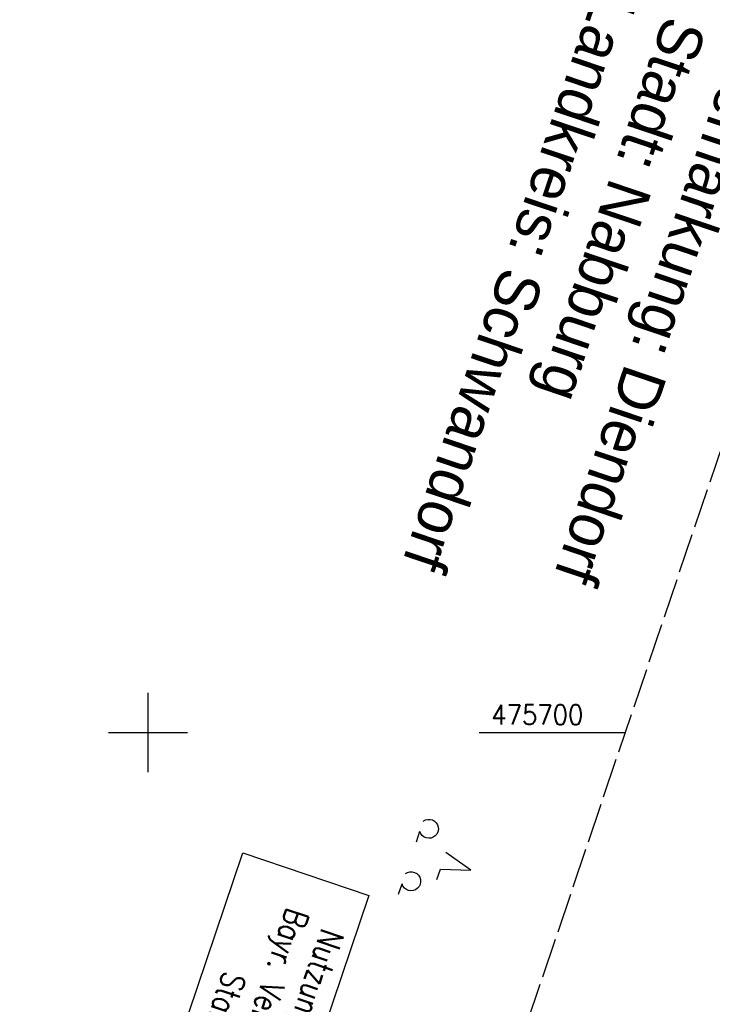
# Model space of a CAD drawing. Extents: x 511997 to 512565, y 475430 to 476399.
# Tile 11 of 32: x 512284 to 512371, y 475666 to 475790. Entities that reach past the tile are written whole.
import ezdxf

# ---------------------------------------------------------------- set-up
doc = ezdxf.new("R2010")
doc.units = 0
doc.header["$LTSCALE"] = 10
doc.header["$MEASUREMENT"] = 0
doc.linetypes.add('LT00', pattern=[0])
doc.linetypes.add('LT14', pattern=[0.6, 0.5, -0.1])
doc.layers.get('0').update_dxf_attribs({"linetype": 'LT00'})
doc.layers.add('-BLATT_89-RAND', color=7, linetype='LT14', plot=False)
for name, color, linetype in [('DFK_NUTZUNG', 250, 'LT00'), ('DFK_STAND', 22, 'LT00'), ('GRENZNAME', 250, 'Continuous'), ('V89_RASTER', 250, 'LT00')]:
    doc.layers.add(name, color=color, linetype=linetype)
doc.styles.get("Standard").update_dxf_attribs({"font": 'romans.shx'})
doc.styles.add('UNIR-H', font='unir_h.shx', dxfattribs={"width": 0.8})
doc.styles.add('Versorgungsltg', font='ARIAL.TTF', dxfattribs={"width": 0.8, "height": 2})

# ---------------------------------------------------------------- blocks, each defined once
blk = doc.blocks.new('SYMB7201')
at = {"color": 0, "linetype": 'ByBlock'}
for p, q in [((0, 0.385), (-0.11, 0.015)), ((-0.255, -0.385), (-0.115, -0.385)), ((0.445, -0.385), (0.585, -0.385))]:
    blk.add_line(p, q, dxfattribs=at)
for points in [[(0.25, 0.015), (0.11, 0.015), (0, 0.385)], [(-0.393816, -0.383308), (-0.416239, -0.362945), (-0.432849, -0.337617), (-0.442589, -0.308936), (-0.444836, -0.27873), (-0.439449, -0.248923), (-0.426769, -0.221415), (-0.407606, -0.197958), (-0.38318, -0.180047), (-0.355047, -0.168823), (-0.325, -0.165), (-0.294953, -0.168823), (-0.26682, -0.180047), (-0.242394, -0.197959), (-0.223231, -0.221415), (-0.210551, -0.248923), (-0.205164, -0.27873), (-0.207411, -0.308936), (-0.21715, -0.337617), (-0.233761, -0.362945), (-0.256184, -0.383308)], [(0.306185, -0.383308), (0.283761, -0.362945), (0.267151, -0.337617), (0.257411, -0.308936), (0.255164, -0.27873), (0.260552, -0.248923), (0.273231, -0.221415), (0.292394, -0.197958), (0.31682, -0.180047), (0.344953, -0.168823), (0.375, -0.165), (0.405047, -0.168823), (0.43318, -0.180047), (0.457606, -0.197959), (0.476769, -0.221415), (0.489449, -0.248923), (0.494836, -0.27873), (0.492589, -0.308936), (0.48285, -0.337617), (0.466239, -0.362945), (0.443816, -0.383308)]]:
    blk.add_lwpolyline(points, dxfattribs=at)

msp = doc.modelspace()

# ---------------------------------------------------------------- linework, layer by layer
at = {"layer": '-BLATT_89-RAND'}
msp.add_lwpolyline([(512293.56, 476398.61), (511997.32, 475522.33), (512269.2, 475430.42), (512565.44, 476306.7), (512293.56, 476398.61)], dxfattribs=at)
at = {"layer": 'DFK_STAND'}
msp.add_lwpolyline([(512327.9, 475679.4), (512309.65, 475625.4), (512293.72, 475630.79), (512311.97, 475684.79)], close=True, dxfattribs=at)
at = {"layer": 'V89_RASTER'}
for p, q in [((512300, 475695), (512300, 475705)), ((512295, 475700), (512305, 475700)), ((512341.84, 475700), (512360.34, 475700))]:
    msp.add_line(p, q, dxfattribs=at)

# ---------------------------------------------------------------- block references
at = {"layer": 'DFK_NUTZUNG', "xscale": 10, "yscale": 10, "zscale": 10, "rotation": 251.28826}
msp.add_blockref('SYMB7201', (512337.16, 475683.85), dxfattribs=at)

# ---------------------------------------------------------------- texts
at = {"layer": 'DFK_STAND', "insert": (512317.51, 475652.84), "char_height": 3, "width": 55.058, "attachment_point": 2, "rotation": 251.3214, "style": 'Versorgungsltg'}
msp.add_mtext('{\\Fromans|c0;Nutzung der Basisdaten der Bayr. Vermessungsverwaltung\\PStand April 2005}', dxfattribs=at)
at = {"layer": 'GRENZNAME', "insert": (512379.51, 475785.99), "char_height": 5.6, "width": 89.3696, "attachment_point": 1, "rotation": 251.3214, "style": 'UNIR-H'}
msp.add_mtext('{\\W1;Gemarkung: Diendorf\\PStadt: Nabburg\\PLandkreis: Schwandorf}', dxfattribs=at)
at = {"layer": 'V89_RASTER', "width": 0.905}
msp.add_text(' 475700', height=2.5, rotation=359.9996, dxfattribs=at).set_placement((512341.84, 475701))

doc.saveas('drawing.dxf')
